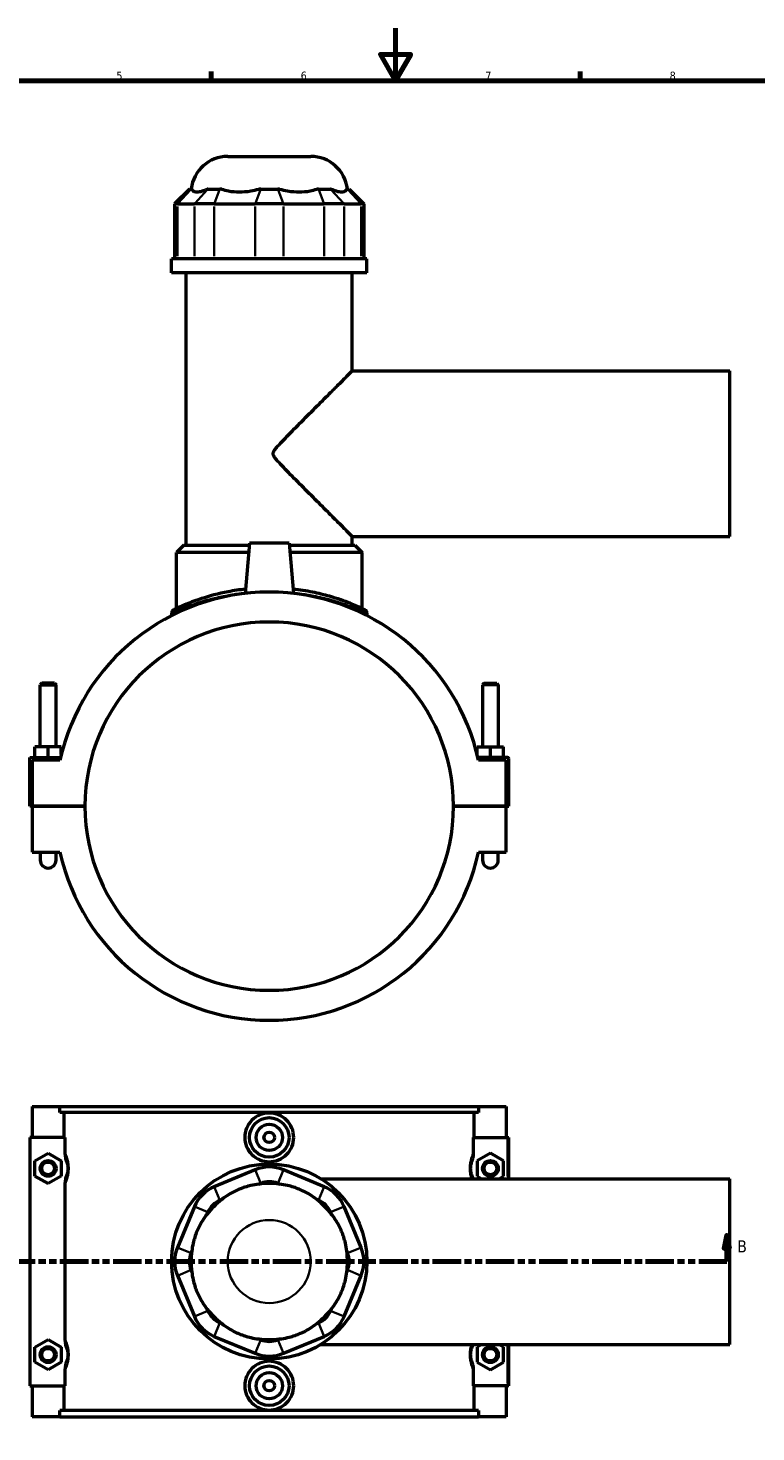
# Model space of a CAD drawing. Header units: millimetres. Extents: x 0 to 898, y -421 to 1007.
# Tile 5 of 7: x 281 to 557, y 60 to 594. Entities that reach past the tile are written whole.
import ezdxf

# ---------------------------------------------------------------- set-up
doc = ezdxf.new("R2010")
doc.units = ezdxf.units.MM
doc.linetypes.add('DOUBLE_DASH_CHAIN', pattern=[1.2403, 0.6614, -0.0827, 0.1654, -0.0827, 0.1654, -0.0827])
for name, color, linetype, lineweight in [('Border (ANSI)', 7, 'Continuous', 70), ('Section Line (ANSI)', 7, 'DOUBLE_DASH_CHAIN', 70), ('Visible (ANSI)', 7, 'Continuous', 50), ('Visible Narrow (ANSI)', 7, 'Continuous', 35)]:
    doc.layers.add(name, color=color, linetype=linetype, lineweight=lineweight)
doc.styles.add('Label Text (ANSI)', font='tahoma.ttf')
doc.styles.add('Note Text (ANSI)', font='tahoma.ttf')

# ---------------------------------------------------------------- blocks, each defined once
blk = doc.blocks.new('Borders Default Border')
at = {"layer": 'Border (ANSI)'}
for p, q in [((350.42, 574), (350.42, 577.45)), ((490.58, 574), (490.58, 577.45))]:
    blk.add_line(p, q, dxfattribs=at)
at = {"layer": 'Border (ANSI)', "flags": 128}
for points in [[(420.5, 594), (420.5, 574), (414.73, 584), (426.27, 584), (420.5, 574)], [(20, 20), (20, 574), (821, 574), (821, 20), (20, 20)]]:
    blk.add_lwpolyline(points, dxfattribs=at)
at = {"layer": 'Border (ANSI)', "color": 230, "true_color": 0xff0080, "char_height": 3.05, "attachment_point": 7, "style": 'Note Text (ANSI)'}
for s, insert in [('5', (314.48, 574.34)), ('6', (384.49, 574.34)), ('7', (454.6, 574.4)), ('8', (524.63, 574.33))]:
    blk.add_mtext(s, dxfattribs=dict(at, insert=insert))
blk = doc.blocks.new('2dTransSection0')
at = {"layer": 'Section Line (ANSI)', "linetype": 'Continuous'}
for p, q in [((171.71, 135.1), (170.71, 130.1)), ((171.71, 130.1), (171.71, 135.1)), ((172.71, 130.1), (171.71, 135.1)), ((546.3, 135.1), (545.3, 130.1)), ((546.3, 130.1), (546.3, 135.1)), ((547.3, 130.1), (546.3, 135.1)), ((170.71, 130.1), (172.71, 130.1)), ((171.71, 125.1), (171.71, 130.1)), ((545.3, 130.1), (547.3, 130.1)), ((546.3, 125.1), (546.3, 130.1)), ((171.71, 125.1), (182.33, 125.1)), ((535.69, 125.1), (546.3, 125.1))]:
    blk.add_line(p, q, dxfattribs=at)
at = {"layer": 'Section Line (ANSI)', "linetype": 'DOUBLE_DASH_CHAIN', "ltscale": 16.303146}
blk.add_line((171.71, 125.1), (546.3, 125.1), dxfattribs=at)
at = {"layer": 'Section Line (ANSI)', "linetype": 'Continuous', "flags": 128}
for points in [[(172.71, 130.1), (171.71, 135.1), (170.71, 130.1), (172.71, 130.1)], [(547.3, 130.1), (546.3, 135.1), (545.3, 130.1), (547.3, 130.1)]]:
    blk.add_lwpolyline(points, dxfattribs=at)
at = {"layer": 'Section Line (ANSI)'}
for points in [[(172.71, 130.1), (171.71, 135.1), (170.71, 130.1), (172.71, 130.1)], [(547.3, 130.1), (546.3, 135.1), (545.3, 130.1), (547.3, 130.1)]]:
    blk.add_solid(points, dxfattribs=at)
at = {"layer": 'Section Line (ANSI)', "char_height": 4.57, "attachment_point": 7, "style": 'Label Text (ANSI)'}
for insert in [(164.96, 128.6), (550.26, 128.6)]:
    blk.add_mtext('B', dxfattribs=dict(at, insert=insert))

msp = doc.modelspace()

# ---------------------------------------------------------------- linework, layer by layer
at = {"layer": 'Visible (ANSI)'}
for p, q in [((356.758, 545.205), (388.304, 545.205)), ((342.185, 532.815), (336.585, 527.215)), ((342.185, 532.815), (342.824, 532.815)), ((343.109, 532.815), (342.824, 532.815)), ((349.252, 532.815), (348.967, 532.815)), ((349.252, 532.815), (353.798, 532.815)), ((354.485, 532.815), (353.798, 532.815)), ((369.317, 532.815), (368.629, 532.815)), ((369.317, 532.815), (375.746, 532.815)), ((376.433, 532.815), (375.746, 532.815)), ((391.264, 532.815), (390.577, 532.815)), ((391.264, 532.815), (395.81, 532.815)), ((396.095, 532.815), (395.81, 532.815)), ((402.238, 532.815), (401.954, 532.815)), ((402.238, 532.815), (402.878, 532.815)), ((402.878, 532.815), (408.478, 527.215)), ((337.65, 527.215), (336.585, 527.215)), ((336.585, 527.215), (336.585, 506.265)), ((337.65, 527.215), (344.078, 527.215)), ((351.655, 527.215), (344.078, 527.215)), ((351.655, 527.215), (367.174, 527.215)), ((377.889, 527.215), (367.174, 527.215)), ((377.889, 527.215), (393.407, 527.215)), ((400.984, 527.215), (393.407, 527.215)), ((400.984, 527.215), (407.412, 527.215)), ((408.478, 527.215), (407.412, 527.215)), ((408.478, 527.215), (408.478, 506.265)), ((409.631, 506.265), (335.431, 506.265)), ((335.431, 500.955), (335.431, 506.265)), ((409.631, 500.955), (409.631, 506.265)), ((409.631, 500.955), (335.431, 500.955)), ((340.996, 397.455), (340.996, 500.955)), ((404.066, 463.705), (404.066, 500.955)), ((404.066, 463.705), (547.531, 463.705)), ((547.531, 400.705), (547.531, 463.705)), ((404.066, 400.705), (547.531, 400.705)), ((404.066, 397.455), (404.066, 400.705)), ((340.086, 397.455), (337.286, 394.655)), ((340.086, 397.455), (364.966, 397.455)), ((365.031, 398.205), (363.358, 379.083)), ((380.031, 398.205), (365.031, 398.205)), ((380.031, 398.205), (381.704, 379.083)), ((380.097, 397.455), (404.976, 397.455)), ((404.976, 397.455), (407.776, 394.655)), ((364.721, 394.655), (337.286, 394.655)), ((337.286, 373.342), (337.286, 394.655)), ((407.776, 394.655), (380.342, 394.655)), ((407.776, 373.342), (407.776, 394.655)), ((335.431, 371.573), (335.431, 370.655)), ((409.631, 371.573), (409.631, 370.655)), ((286.131, 344.922), (285.531, 344.322)), ((285.531, 344.322), (291.531, 344.322)), ((285.531, 320.705), (285.531, 344.322)), ((290.931, 344.922), (286.131, 344.922)), ((290.931, 344.922), (291.531, 344.322)), ((291.531, 320.705), (291.531, 344.322)), ((454.131, 344.922), (453.531, 344.322)), ((459.531, 344.322), (453.531, 344.322)), ((453.531, 344.322), (453.531, 320.705)), ((454.131, 344.922), (458.931, 344.922)), ((458.931, 344.922), (459.531, 344.322)), ((459.531, 344.322), (459.531, 320.705)), ((288.531, 320.705), (283.531, 320.705)), ((283.531, 316.705), (283.531, 320.705)), ((293.531, 320.705), (288.531, 320.705)), ((288.531, 316.705), (288.531, 320.705)), ((293.531, 317.809), (293.531, 320.705)), ((451.531, 320.705), (456.531, 320.705)), ((451.531, 317.809), (451.531, 320.705)), ((456.531, 316.705), (456.531, 320.705)), ((456.531, 320.705), (461.531, 320.705)), ((461.531, 316.705), (461.531, 320.705)), ((281.531, 316.705), (293.265, 316.705)), ((281.531, 298.255), (281.531, 316.705)), ((293.039, 315.705), (282.531, 315.705)), ((282.531, 315.705), (282.531, 298.255)), ((463.031, 316.705), (451.797, 316.705)), ((462.531, 315.705), (452.024, 315.705)), ((462.531, 298.255), (462.531, 315.705)), ((463.531, 298.255), (463.531, 316.205)), ((282.531, 298.255), (281.531, 298.255)), ((282.531, 298.255), (302.531, 298.255)), ((282.531, 298.155), (282.531, 280.705)), ((302.531, 298.155), (282.531, 298.155)), ((285.531, 298.155), (285.531, 298.255)), ((291.531, 298.155), (291.531, 298.255)), ((442.531, 298.255), (462.531, 298.255)), ((462.531, 298.155), (442.531, 298.155)), ((453.531, 298.255), (453.531, 298.155)), ((459.531, 298.255), (459.531, 298.155)), ((462.531, 298.255), (463.531, 298.255)), ((462.531, 280.705), (462.531, 298.155)), ((282.531, 280.705), (293.039, 280.705)), ((285.531, 280.705), (285.531, 277.705)), ((291.531, 277.705), (291.531, 280.705)), ((452.024, 280.705), (462.531, 280.705)), ((453.531, 280.705), (453.531, 277.705)), ((459.531, 277.705), (459.531, 280.705)), ((282.531, 184.101), (282.531, 172.301)), ((282.531, 184.101), (293.039, 184.101)), ((293.039, 184.101), (452.024, 184.101)), ((293.039, 181.741), (293.039, 184.101)), ((452.024, 181.741), (293.039, 181.741)), ((294.674, 172.301), (294.674, 181.741)), ((450.389, 172.301), (450.389, 181.741)), ((452.024, 184.101), (452.024, 181.741)), ((452.024, 184.101), (462.531, 184.101)), ((462.531, 184.101), (462.531, 172.301)), ((294.905, 172.301), (281.531, 172.301)), ((281.531, 172.301), (281.531, 77.901)), ((294.905, 172.301), (294.905, 166.538)), ((450.157, 166.538), (450.157, 172.301)), ((450.157, 172.301), (463.031, 172.301)), ((463.031, 172.301), (463.531, 172.301)), ((463.531, 156.601), (463.531, 172.301)), ((283.531, 163.387), (288.531, 166.274)), ((288.531, 166.274), (293.531, 163.387)), ((456.531, 166.274), (451.531, 163.387)), ((461.531, 163.387), (456.531, 166.274)), ((283.531, 157.614), (283.531, 163.387)), ((293.531, 163.387), (293.531, 157.614)), ((451.531, 163.387), (451.531, 157.614)), ((461.531, 157.614), (461.531, 163.387)), ((288.531, 154.727), (283.531, 157.614)), ((293.531, 157.614), (288.531, 154.727)), ((367.174, 159.981), (351.655, 153.553)), ((368.629, 154.523), (369.317, 154.808)), ((375.746, 154.808), (376.433, 154.523)), ((393.407, 153.553), (377.889, 159.981)), ((392.131, 156.601), (547.531, 156.601)), ((451.531, 157.614), (453.286, 156.601)), ((459.776, 156.601), (461.531, 157.614)), ((547.531, 93.601), (547.531, 156.601)), ((294.905, 154.463), (294.905, 95.738)), ((344.078, 145.977), (337.65, 130.458)), ((353.798, 148.38), (354.485, 148.664)), ((390.577, 148.664), (391.264, 148.38)), ((407.412, 130.458), (400.984, 145.977)), ((348.967, 143.146), (349.252, 143.834)), ((395.81, 143.834), (396.095, 143.146)), ((342.824, 128.315), (343.109, 129.002)), ((401.954, 129.002), (402.238, 128.315)), ((337.65, 119.743), (344.078, 104.224)), ((343.109, 121.199), (342.824, 121.886)), ((400.984, 104.224), (407.412, 119.743)), ((402.238, 121.886), (401.954, 121.199)), ((349.252, 106.367), (348.967, 107.055)), ((396.095, 107.055), (395.81, 106.367)), ((354.485, 101.537), (353.798, 101.821)), ((391.264, 101.821), (390.577, 101.537)), ((351.655, 96.648), (367.174, 90.22)), ((377.889, 90.22), (393.407, 96.648)), ((283.531, 92.587), (288.531, 95.474)), ((283.531, 86.814), (283.531, 92.587)), ((288.531, 95.474), (293.531, 92.587)), ((293.531, 92.587), (293.531, 86.814)), ((369.317, 95.393), (368.629, 95.678)), ((376.433, 95.678), (375.746, 95.393)), ((392.131, 93.601), (547.531, 93.601)), ((453.286, 93.601), (451.531, 92.587)), ((451.531, 92.587), (451.531, 86.814)), ((461.531, 92.587), (459.776, 93.601)), ((461.531, 86.814), (461.531, 92.587)), ((463.531, 77.901), (463.531, 93.601)), ((288.531, 83.927), (283.531, 86.814)), ((293.531, 86.814), (288.531, 83.927)), ((451.531, 86.814), (456.531, 83.927)), ((456.531, 83.927), (461.531, 86.814)), ((294.905, 83.663), (294.905, 77.901)), ((450.157, 77.901), (450.157, 83.663)), ((281.531, 77.901), (294.905, 77.901)), ((282.531, 77.901), (282.531, 66.101)), ((294.674, 68.461), (294.674, 77.901)), ((463.031, 77.901), (450.157, 77.901)), ((450.389, 68.461), (450.389, 77.901)), ((462.531, 77.901), (462.531, 66.101)), ((463.531, 77.901), (463.031, 77.901)), ((293.039, 66.101), (282.531, 66.101)), ((452.024, 68.461), (293.039, 68.461)), ((293.039, 66.101), (293.039, 68.461)), ((293.039, 66.101), (452.024, 66.101)), ((452.024, 68.461), (452.024, 66.101)), ((462.531, 66.101), (452.024, 66.101))]:
    msp.add_line(p, q, dxfattribs=at)
for centre, radius in [((372.531, 172.301), 7.5), ((372.531, 172.301), 5), ((372.531, 172.301), 2), ((288.531, 160.501), 3), ((288.531, 160.501), 2.4), ((372.531, 125.101), 37.1), ((456.531, 160.501), 3), ((456.531, 160.501), 2.4), ((288.531, 89.701), 3), ((288.531, 89.701), 2.4), ((456.531, 89.701), 3), ((456.531, 89.701), 2.4), ((372.531, 77.901), 7.5), ((372.531, 77.901), 5), ((372.531, 77.901), 2)]:
    msp.add_circle(centre, radius, dxfattribs=at)
for centre, radius, start, end in [((356.758, 531.205), 14, 90, 173.39637), ((388.304, 531.205), 14, 6.60363, 90), ((372.531, 298.205), 81.396, 12.41543, 167.58457), ((336.831, 371.573), 1.4, 115.94721, 180), ((408.231, 371.573), 1.4, 0, 64.05279), ((372.531, 298.205), 70, 0.04093, 179.95907), ((463.031, 316.205), 0.5, 0, 90), ((372.531, 298.205), 70, 180.04093, 359.95907), ((288.531, 277.705), 3, 180, 0), ((372.531, 298.205), 81.396, 192.41543, 347.58457), ((456.531, 277.705), 3, 180, 0), ((372.531, 147.047), 14, 67.5, 112.5), ((372.531, 125.101), 29.68, 82.44581, 97.55419), ((372.531, 147.047), 8.4, 67.5, 112.5), ((357.013, 140.619), 14, 112.5, 157.5), ((388.05, 140.619), 14, 22.5, 67.5), ((372.531, 125.101), 29.68, 127.44581, 142.55419), ((357.013, 140.619), 8.4, 112.5, 157.5), ((372.531, 125.101), 29.68, 37.44581, 52.55419), ((388.05, 140.619), 8.4, 22.5, 67.5), ((350.585, 125.101), 14, 157.5, 202.5), ((350.585, 125.101), 8.4, 157.5, 202.5), ((372.531, 125.101), 29.68, 172.44581, 187.55419), ((372.531, 125.101), 29.68, 352.44581, 7.55419), ((394.478, 125.101), 8.4, 337.5, 22.5), ((394.478, 125.101), 14, 337.5, 22.5), ((372.531, 125.101), 29.68, 217.44581, 232.55419), ((372.531, 125.101), 29.68, 307.44581, 322.55419), ((357.013, 109.582), 14, 202.5, 247.5), ((357.013, 109.582), 8.4, 202.5, 247.5), ((388.05, 109.582), 8.4, 292.5, 337.5), ((388.05, 109.582), 14, 292.5, 337.5), ((372.531, 125.101), 29.68, 262.44581, 277.55419), ((372.531, 103.154), 8.4, 247.5, 292.5), ((372.531, 103.154), 14, 247.5, 292.5)]:
    msp.add_arc(centre, radius, start, end, dxfattribs=at)
for points, knots in [([(343.109, 532.815), (343.209, 532.526), (343.38, 532.283), (343.973, 531.847), (344.474, 531.728), (345.034, 531.728), (345.594, 531.728), (346.314, 531.847), (347.712, 532.283), (348.332, 532.526), (348.967, 532.815)], [-0.7391408, -0.7391408, -0.7391408, -0.7391408, -0.4391386, -0.4391386, 0, 0, 0, 0.4391386, 0.4391386, 0.7391408, 0.7391408, 0.7391408, 0.7391408]), ([(354.485, 532.815), (355.263, 532.526), (356.124, 532.283), (358.361, 531.847), (359.789, 531.728), (361.141, 531.728), (362.494, 531.728), (364.012, 531.847), (366.583, 532.283), (367.63, 532.526), (368.629, 532.815)], [-0.7391408, -0.7391408, -0.7391408, -0.7391408, -0.4391386, -0.4391386, 0, 0, 0, 0.4391386, 0.4391386, 0.7391408, 0.7391408, 0.7391408, 0.7391408]), ([(376.433, 532.815), (377.432, 532.526), (378.48, 532.283), (381.05, 531.847), (382.569, 531.728), (383.921, 531.728), (385.273, 531.728), (386.701, 531.847), (388.938, 532.283), (389.799, 532.526), (390.577, 532.815)], [-0.7391408, -0.7391408, -0.7391408, -0.7391408, -0.4391386, -0.4391386, 0, 0, 0, 0.4391386, 0.4391386, 0.7391408, 0.7391408, 0.7391408, 0.7391408]), ([(396.095, 532.815), (396.731, 532.526), (397.35, 532.283), (398.749, 531.847), (399.469, 531.728), (400.029, 531.728), (400.589, 531.728), (401.09, 531.847), (401.682, 532.283), (401.853, 532.526), (401.954, 532.815)], [-0.7391408, -0.7391408, -0.7391408, -0.7391408, -0.4391386, -0.4391386, 0, 0, 0, 0.4391386, 0.4391386, 0.7391408, 0.7391408, 0.7391408, 0.7391408]), ([(404.066, 400.705), (404.066, 400.705), (403.838, 400.933), (402.945, 401.828), (402.279, 402.494), (400.6, 404.176), (399.585, 405.193), (397.338, 407.443), (396.107, 408.676), (393.119, 411.671), (391.223, 413.572), (387.341, 417.469), (385.355, 419.465), (381.556, 423.3), (379.691, 425.186), (377.201, 427.772), (376.418, 428.593), (375.344, 429.809), (375.007, 430.203), (374.541, 430.843), (374.394, 431.061), (374.202, 431.433), (374.143, 431.564), (374.051, 431.856), (374.017, 432.017), (374.017, 432.394), (374.051, 432.554), (374.143, 432.846), (374.202, 432.977), (374.394, 433.35), (374.541, 433.567), (375.007, 434.208), (375.344, 434.601), (376.418, 435.817), (377.201, 436.639), (379.691, 439.225), (381.556, 441.111), (385.355, 444.946), (387.341, 446.942), (391.223, 450.839), (393.119, 452.74), (396.107, 455.734), (397.338, 456.968), (399.585, 459.218), (400.6, 460.235), (402.279, 461.916), (402.945, 462.583), (403.838, 463.477), (404.066, 463.705), (404.066, 463.705)], [6.2199135, 6.2199135, 6.2199135, 6.2199135, 6.8715685, 6.8715685, 7.5232235, 7.5232235, 8.1748785, 8.1748785, 8.8265334, 8.8265334, 9.7298568, 9.7298568, 10.6331802, 10.6331802, 11.5365036, 11.5365036, 11.9881654, 11.9881654, 12.2139962, 12.2139962, 12.3269116, 12.3269116, 12.3833693, 12.3833693, 12.4398271, 12.4398271, 12.4962848, 12.4962848, 12.5527425, 12.5527425, 12.6656579, 12.6656579, 12.8914888, 12.8914888, 13.3431505, 13.3431505, 14.2464739, 14.2464739, 15.1497973, 15.1497973, 16.0531207, 16.0531207, 16.7047756, 16.7047756, 17.3564306, 17.3564306, 18.0080856, 18.0080856, 18.6597406, 18.6597406, 18.6597406, 18.6597406]), ([(363.501, 380.703), (361.24, 380.456), (359.044, 380.122), (353.149, 378.995), (349.699, 378.054), (343.282, 375.959), (340.519, 374.801), (337.484, 373.446), (336.693, 373.061), (336.272, 372.857), (336.219, 372.832), (336.219, 372.832)], [17.934776, 17.934776, 17.934776, 17.934776, 18.6268517, 18.6268517, 19.8868254, 19.8868254, 21.3817278, 21.3817278, 22.3815357, 22.3815357, 22.7148809, 22.7148809, 22.7148809, 22.7148809]), ([(408.844, 372.832), (408.844, 372.832), (408.414, 373.045), (406.624, 373.879), (405.138, 374.552), (401.1, 376.158), (398.463, 377.106), (393.417, 378.553), (391.245, 379.094), (386.6, 380.031), (384.123, 380.423), (381.562, 380.704)], [11.3574447, 11.3574447, 11.3574447, 11.3574447, 12.3038, 12.3038, 13.3909104, 13.3909104, 14.578074, 14.578074, 15.3535983, 15.3535983, 16.1375663, 16.1375663, 16.1375663, 16.1375663]), ([(381.846, 172.301), (381.846, 171.132), (381.61, 169.887), (380.655, 167.601), (379.936, 166.559), (378.28, 164.917), (377.234, 164.207), (374.943, 163.265), (373.698, 163.033), (371.364, 163.033), (370.119, 163.265), (367.828, 164.207), (366.782, 164.917), (365.127, 166.559), (364.407, 167.601), (363.452, 169.887), (363.216, 171.132), (363.216, 173.469), (363.452, 174.714), (364.407, 177), (365.127, 178.042), (366.782, 179.684), (367.828, 180.394), (370.119, 181.336), (371.364, 181.568), (373.698, 181.568), (374.943, 181.336), (377.234, 180.394), (378.28, 179.684), (379.936, 178.042), (380.655, 177), (381.61, 174.714), (381.846, 173.469), (381.846, 172.301)], [0, 0, 0, 0, 0.3505373, 0.3505373, 0.7010747, 0.7010747, 1.0511954, 1.0511954, 1.4013162, 1.4013162, 1.7514369, 1.7514369, 2.1015577, 2.1015577, 2.452095, 2.452095, 2.8026324, 2.8026324, 3.1531697, 3.1531697, 3.503707, 3.503707, 3.8538278, 3.8538278, 4.2039485, 4.2039485, 4.5540693, 4.5540693, 4.9041901, 4.9041901, 5.2547274, 5.2547274, 5.6052647, 5.6052647, 5.6052647, 5.6052647]), ([(294.905, 166.538), (294.905, 165.921), (294.973, 165.307), (295.211, 164.161), (295.367, 163.635), (295.56, 163.116)], [-0.35221227, -0.35221227, -0.35221227, -0.35221227, -0.1661957, -0.1661957, 0, 0, 0, 0]), ([(449.502, 163.116), (449.7, 163.647), (449.859, 164.186), (450.092, 165.333), (450.157, 165.934), (450.157, 166.538)], [-0.35055077, -0.35055077, -0.35055077, -0.35055077, -0.18121629, -0.18121629, 0, 0, 0, 0]), ([(295.56, 163.116), (295.584, 163.052), (295.608, 162.986), (295.68, 162.774), (295.728, 162.619), (295.824, 162.264), (295.871, 162.061), (295.938, 161.689), (295.962, 161.53), (296, 161.2), (296.014, 161.03), (296.028, 160.739), (296.031, 160.62), (296.031, 160.501), (296.031, 160.381), (296.028, 160.262), (296.014, 159.971), (296, 159.801), (295.962, 159.471), (295.938, 159.312), (295.871, 158.941), (295.824, 158.738), (295.728, 158.382), (295.68, 158.227), (295.608, 158.015), (295.584, 157.949), (295.56, 157.885)], [0.8813433, 0.8813433, 0.8813433, 0.8813433, 0.946778, 0.946778, 1.0837523, 1.0837523, 1.2350656, 1.2350656, 1.3387175, 1.3387175, 1.440437, 1.440437, 1.5096969, 1.5096969, 1.5096969, 1.5789567, 1.5789567, 1.6806763, 1.6806763, 1.7843281, 1.7843281, 1.9356414, 1.9356414, 2.0726158, 2.0726158, 2.1380505, 2.1380505, 2.1380505, 2.1380505]), ([(449.502, 157.885), (449.478, 157.949), (449.455, 158.015), (449.382, 158.227), (449.334, 158.382), (449.239, 158.738), (449.192, 158.941), (449.124, 159.312), (449.1, 159.471), (449.062, 159.801), (449.048, 159.971), (449.034, 160.262), (449.031, 160.381), (449.031, 160.501), (449.031, 160.62), (449.034, 160.739), (449.048, 161.03), (449.062, 161.2), (449.1, 161.53), (449.124, 161.689), (449.192, 162.061), (449.239, 162.264), (449.334, 162.619), (449.382, 162.774), (449.455, 162.986), (449.478, 163.052), (449.502, 163.116)], [0.8813433, 0.8813433, 0.8813433, 0.8813433, 0.9467782, 0.9467782, 1.0837524, 1.0837524, 1.2350656, 1.2350656, 1.3387175, 1.3387175, 1.440437, 1.440437, 1.5096969, 1.5096969, 1.5096969, 1.5789567, 1.5789567, 1.6806763, 1.6806763, 1.7843281, 1.7843281, 1.9356413, 1.9356413, 2.0726156, 2.0726156, 2.1380505, 2.1380505, 2.1380505, 2.1380505]), ([(295.56, 157.885), (295.363, 157.354), (295.203, 156.815), (294.97, 155.668), (294.905, 155.067), (294.905, 154.463)], [-0.35055077, -0.35055077, -0.35055077, -0.35055077, -0.18121629, -0.18121629, 0, 0, 0, 0]), ([(368.629, 154.523), (367.63, 154.423), (366.583, 154.252), (364.012, 153.659), (362.494, 153.158), (361.141, 152.598), (359.789, 152.038), (358.361, 151.318), (356.124, 149.92), (355.263, 149.3), (354.485, 148.664)], [-0.7391408, -0.7391408, -0.7391408, -0.7391408, -0.4391386, -0.4391386, 0, 0, 0, 0.4391386, 0.4391386, 0.7391408, 0.7391408, 0.7391408, 0.7391408]), ([(390.577, 148.664), (389.799, 149.3), (388.938, 149.92), (386.701, 151.318), (385.273, 152.038), (383.921, 152.598), (382.569, 153.158), (381.05, 153.659), (378.48, 154.252), (377.432, 154.423), (376.433, 154.523)], [-0.7391408, -0.7391408, -0.7391408, -0.7391408, -0.4391386, -0.4391386, 0, 0, 0, 0.4391386, 0.4391386, 0.7391408, 0.7391408, 0.7391408, 0.7391408]), ([(348.967, 143.146), (348.332, 142.369), (347.712, 141.507), (346.314, 139.271), (345.594, 137.843), (345.034, 136.49), (344.474, 135.138), (343.973, 133.619), (343.38, 131.049), (343.209, 130.002), (343.109, 129.002)], [-0.7391408, -0.7391408, -0.7391408, -0.7391408, -0.4391386, -0.4391386, 0, 0, 0, 0.4391386, 0.4391386, 0.7391408, 0.7391408, 0.7391408, 0.7391408]), ([(401.954, 129.002), (401.853, 130.002), (401.682, 131.049), (401.09, 133.619), (400.589, 135.138), (400.029, 136.49), (399.469, 137.843), (398.749, 139.271), (397.35, 141.507), (396.731, 142.369), (396.095, 143.146)], [-0.7391408, -0.7391408, -0.7391408, -0.7391408, -0.4391386, -0.4391386, 0, 0, 0, 0.4391386, 0.4391386, 0.7391408, 0.7391408, 0.7391408, 0.7391408]), ([(343.109, 121.199), (343.209, 120.199), (343.38, 119.152), (343.973, 116.582), (344.474, 115.063), (345.034, 113.711), (345.594, 112.358), (346.314, 110.93), (347.712, 108.694), (348.332, 107.832), (348.967, 107.055)], [-0.7391408, -0.7391408, -0.7391408, -0.7391408, -0.4391386, -0.4391386, 0, 0, 0, 0.4391386, 0.4391386, 0.7391408, 0.7391408, 0.7391408, 0.7391408]), ([(396.095, 107.055), (396.731, 107.832), (397.35, 108.694), (398.749, 110.93), (399.469, 112.358), (400.029, 113.711), (400.589, 115.063), (401.09, 116.582), (401.682, 119.152), (401.853, 120.199), (401.954, 121.199)], [-0.7391408, -0.7391408, -0.7391408, -0.7391408, -0.4391386, -0.4391386, 0, 0, 0, 0.4391386, 0.4391386, 0.7391408, 0.7391408, 0.7391408, 0.7391408]), ([(354.485, 101.537), (355.263, 100.901), (356.124, 100.282), (358.361, 98.883), (359.789, 98.163), (361.141, 97.603), (362.494, 97.043), (364.012, 96.542), (366.583, 95.949), (367.63, 95.779), (368.629, 95.678)], [-0.7391408, -0.7391408, -0.7391408, -0.7391408, -0.4391386, -0.4391386, 0, 0, 0, 0.4391386, 0.4391386, 0.7391408, 0.7391408, 0.7391408, 0.7391408]), ([(376.433, 95.678), (377.432, 95.779), (378.48, 95.949), (381.05, 96.542), (382.569, 97.043), (383.921, 97.603), (385.273, 98.163), (386.701, 98.883), (388.938, 100.282), (389.799, 100.901), (390.577, 101.537)], [-0.7391408, -0.7391408, -0.7391408, -0.7391408, -0.4391386, -0.4391386, 0, 0, 0, 0.4391386, 0.4391386, 0.7391408, 0.7391408, 0.7391408, 0.7391408]), ([(294.905, 95.738), (294.905, 95.121), (294.973, 94.507), (295.211, 93.361), (295.367, 92.835), (295.56, 92.316)], [-0.35221227, -0.35221227, -0.35221227, -0.35221227, -0.1661957, -0.1661957, 0, 0, 0, 0]), ([(295.56, 92.316), (295.584, 92.252), (295.608, 92.186), (295.68, 91.974), (295.728, 91.819), (295.824, 91.464), (295.871, 91.261), (295.938, 90.889), (295.962, 90.73), (296, 90.4), (296.014, 90.23), (296.028, 89.939), (296.031, 89.82), (296.031, 89.701), (296.031, 89.581), (296.028, 89.462), (296.014, 89.171), (296, 89.001), (295.962, 88.671), (295.938, 88.512), (295.871, 88.141), (295.824, 87.938), (295.728, 87.582), (295.68, 87.427), (295.608, 87.215), (295.584, 87.149), (295.56, 87.085)], [0.8813433, 0.8813433, 0.8813433, 0.8813433, 0.9467781, 0.9467781, 1.0837524, 1.0837524, 1.2350656, 1.2350656, 1.3387175, 1.3387175, 1.440437, 1.440437, 1.5096969, 1.5096969, 1.5096969, 1.5789567, 1.5789567, 1.6806763, 1.6806763, 1.7843281, 1.7843281, 1.9356414, 1.9356414, 2.0726156, 2.0726156, 2.1380505, 2.1380505, 2.1380505, 2.1380505]), ([(449.502, 87.085), (449.478, 87.149), (449.455, 87.215), (449.382, 87.427), (449.334, 87.582), (449.239, 87.938), (449.192, 88.141), (449.124, 88.512), (449.1, 88.671), (449.062, 89.001), (449.048, 89.171), (449.034, 89.462), (449.031, 89.581), (449.031, 89.701), (449.031, 89.82), (449.034, 89.939), (449.048, 90.23), (449.062, 90.4), (449.1, 90.73), (449.124, 90.889), (449.192, 91.261), (449.239, 91.464), (449.334, 91.819), (449.382, 91.974), (449.455, 92.186), (449.478, 92.252), (449.502, 92.316)], [0.8807759, 0.8807759, 0.8807759, 0.8807759, 0.9462131, 0.9462131, 1.0831859, 1.0831859, 1.2344988, 1.2344988, 1.3381502, 1.3381502, 1.4398697, 1.4398697, 1.5091295, 1.5091295, 1.5091295, 1.5783893, 1.5783893, 1.6801088, 1.6801088, 1.7837602, 1.7837602, 1.9350731, 1.9350731, 2.0720459, 2.0720459, 2.1374831, 2.1374831, 2.1374831, 2.1374831]), ([(295.56, 87.085), (295.363, 86.554), (295.203, 86.015), (294.97, 84.868), (294.905, 84.267), (294.905, 83.663)], [-0.35055077, -0.35055077, -0.35055077, -0.35055077, -0.18121629, -0.18121629, 0, 0, 0, 0]), ([(381.846, 77.901), (381.846, 76.732), (381.61, 75.487), (380.655, 73.201), (379.936, 72.159), (378.28, 70.517), (377.234, 69.807), (374.943, 68.865), (373.698, 68.633), (371.364, 68.633), (370.119, 68.865), (367.828, 69.807), (366.782, 70.517), (365.127, 72.159), (364.407, 73.201), (363.452, 75.487), (363.216, 76.732), (363.216, 77.901), (363.216, 79.069), (363.452, 80.314), (364.407, 82.6), (365.127, 83.642), (366.782, 85.284), (367.828, 85.994), (370.119, 86.936), (371.364, 87.168), (373.698, 87.168), (374.943, 86.936), (377.234, 85.994), (378.28, 85.284), (379.936, 83.642), (380.655, 82.6), (381.61, 80.314), (381.846, 79.069), (381.846, 77.901)], [2.8026324, 2.8026324, 2.8026324, 2.8026324, 3.1531697, 3.1531697, 3.503707, 3.503707, 3.8538278, 3.8538278, 4.2039485, 4.2039485, 4.5540693, 4.5540693, 4.9041901, 4.9041901, 5.2547274, 5.2547274, 5.6052647, 5.6052647, 5.6052647, 5.9558021, 5.9558021, 6.3063394, 6.3063394, 6.6564602, 6.6564602, 7.0065809, 7.0065809, 7.3567017, 7.3567017, 7.7068224, 7.7068224, 8.0573598, 8.0573598, 8.4078971, 8.4078971, 8.4078971, 8.4078971]), ([(450.157, 83.663), (450.157, 84.28), (450.089, 84.894), (449.852, 86.04), (449.695, 86.566), (449.502, 87.085)], [-0.35221227, -0.35221227, -0.35221227, -0.35221227, -0.1661957, -0.1661957, 0, 0, 0, 0])]:
    msp.add_open_spline(points, degree=3, knots=knots, dxfattribs=at)
for points in [[(449.896, 156.601), (449.792, 157.036), (449.659, 157.463), (449.502, 157.885)], [(449.502, 92.316), (449.659, 92.738), (449.792, 93.165), (449.896, 93.601)]]:
    msp.add_open_spline(points, degree=3, dxfattribs=at)
at = {"layer": 'Visible Narrow (ANSI)'}
for p, q in [((342.565, 532.535), (337.909, 527.495)), ((348.993, 532.535), (344.337, 527.495)), ((353.691, 532.535), (351.762, 527.495)), ((369.21, 532.535), (367.281, 527.495)), ((375.853, 532.535), (377.782, 527.495)), ((391.371, 532.535), (393.3, 527.495)), ((396.069, 532.535), (400.725, 527.495)), ((402.497, 532.535), (407.153, 527.495)), ((337.65, 507.313), (337.65, 526.168)), ((344.078, 526.168), (344.078, 507.313)), ((351.655, 507.313), (351.655, 526.168)), ((367.174, 526.168), (367.174, 507.313)), ((377.889, 507.313), (377.889, 526.168)), ((393.407, 526.168), (393.407, 507.313)), ((400.984, 507.313), (400.984, 526.168)), ((407.412, 526.168), (407.412, 507.313)), ((463.031, 171.516), (463.031, 157.386)), ((369.21, 155.066), (367.281, 159.723)), ((375.853, 155.066), (377.782, 159.723)), ((351.762, 153.295), (353.691, 148.638)), ((391.371, 148.638), (393.3, 153.295)), ((348.993, 143.941), (344.337, 145.869)), ((396.069, 143.941), (400.725, 145.869)), ((342.565, 128.422), (337.909, 130.351)), ((402.497, 128.422), (407.153, 130.351)), ((342.565, 121.779), (337.909, 119.85)), ((402.497, 121.779), (407.153, 119.85)), ((348.993, 106.26), (344.337, 104.332)), ((353.691, 101.563), (351.762, 96.906)), ((391.371, 101.563), (393.3, 96.906)), ((396.069, 106.26), (400.725, 104.332)), ((369.21, 95.135), (367.281, 90.478)), ((375.853, 95.135), (377.782, 90.478)), ((463.031, 92.816), (463.031, 78.686))]:
    msp.add_line(p, q, dxfattribs=at)
msp.add_circle((372.531, 125.101), 15.773, dxfattribs=at)
msp.add_arc((408.231, 371.573), 1.4, 3.20264, 60.85015, dxfattribs=at)
for points, knots in [([(335.515, 371.612), (335.536, 371.622), (335.563, 371.634), (335.916, 371.799), (336.724, 372.177), (339.825, 373.509), (342.648, 374.647), (349.204, 376.707), (352.729, 377.632), (358.036, 378.608), (359.504, 378.841), (361.007, 379.039)], [-22.4755024, -22.4755024, -22.4755024, -22.4755024, -22.3815357, -22.3815357, -21.3817278, -21.3817278, -19.8868254, -19.8868254, -18.6268517, -18.6268517, -18.1666904, -18.1666904, -18.1666904, -18.1666904]), ([(384.056, 379.04), (385.859, 378.801), (387.611, 378.514), (391.651, 377.73), (393.87, 377.198), (399.026, 375.775), (401.72, 374.843), (405.845, 373.264), (407.363, 372.602), (408.977, 371.879), (409.383, 371.69), (409.547, 371.612)], [-15.905651, -15.905651, -15.905651, -15.905651, -15.3535983, -15.3535983, -14.578074, -14.578074, -13.3909104, -13.3909104, -12.3038, -12.3038, -11.596824, -11.596824, -11.596824, -11.596824]), ([(295.093, 154.853), (295.229, 155.146), (295.366, 155.468), (295.604, 156.105), (295.706, 156.406), (295.909, 157.092), (296.008, 157.484), (296.151, 158.203), (296.202, 158.511), (296.283, 159.148), (296.313, 159.476), (296.342, 160.039), (296.349, 160.27), (296.349, 160.501), (296.349, 160.731), (296.342, 160.962), (296.313, 161.525), (296.283, 161.853), (296.202, 162.49), (296.151, 162.798), (296.008, 163.517), (295.909, 163.909), (295.706, 164.595), (295.604, 164.896), (295.366, 165.533), (295.229, 165.855), (295.093, 166.148)], [-2.2498704, -2.2498704, -2.2498704, -2.2498704, -2.0726158, -2.0726158, -1.9356414, -1.9356414, -1.7843281, -1.7843281, -1.6806763, -1.6806763, -1.5789567, -1.5789567, -1.5096969, -1.5096969, -1.5096969, -1.440437, -1.440437, -1.3387175, -1.3387175, -1.2350656, -1.2350656, -1.0837523, -1.0837523, -0.946778, -0.946778, -0.7695234, -0.7695234, -0.7695234, -0.7695234]), ([(450.013, 166.241), (449.863, 165.924), (449.71, 165.571), (449.458, 164.896), (449.356, 164.595), (449.154, 163.909), (449.054, 163.517), (448.911, 162.798), (448.86, 162.49), (448.779, 161.853), (448.749, 161.525), (448.72, 160.962), (448.714, 160.731), (448.714, 160.501), (448.714, 160.27), (448.72, 160.039), (448.749, 159.476), (448.779, 159.148), (448.86, 158.511), (448.911, 158.203), (449.029, 157.611), (449.096, 157.327), (449.168, 157.06)], [-2.2687652, -2.2687652, -2.2687652, -2.2687652, -2.0726156, -2.0726156, -1.9356413, -1.9356413, -1.7843281, -1.7843281, -1.6806763, -1.6806763, -1.5789567, -1.5789567, -1.5096969, -1.5096969, -1.5096969, -1.440437, -1.440437, -1.3387175, -1.3387175, -1.2350656, -1.2350656, -1.1285245, -1.1285245, -1.1285245, -1.1285245]), ([(295.093, 84.053), (295.229, 84.346), (295.366, 84.668), (295.604, 85.305), (295.706, 85.606), (295.909, 86.292), (296.008, 86.684), (296.151, 87.403), (296.202, 87.711), (296.283, 88.348), (296.313, 88.676), (296.342, 89.239), (296.349, 89.47), (296.349, 89.701), (296.349, 89.931), (296.342, 90.162), (296.313, 90.725), (296.283, 91.053), (296.202, 91.69), (296.151, 91.998), (296.008, 92.717), (295.909, 93.109), (295.706, 93.795), (295.604, 94.096), (295.366, 94.733), (295.229, 95.055), (295.093, 95.348)], [-2.2498704, -2.2498704, -2.2498704, -2.2498704, -2.0726156, -2.0726156, -1.9356414, -1.9356414, -1.7843281, -1.7843281, -1.6806763, -1.6806763, -1.5789567, -1.5789567, -1.5096969, -1.5096969, -1.5096969, -1.440437, -1.440437, -1.3387175, -1.3387175, -1.2350656, -1.2350656, -1.0837524, -1.0837524, -0.9467781, -0.9467781, -0.7695234, -0.7695234, -0.7695234, -0.7695234]), ([(449.168, 93.141), (449.096, 92.874), (449.029, 92.59), (448.911, 91.998), (448.86, 91.69), (448.779, 91.053), (448.749, 90.725), (448.72, 90.162), (448.714, 89.931), (448.714, 89.701), (448.714, 89.47), (448.72, 89.239), (448.749, 88.676), (448.779, 88.348), (448.86, 87.711), (448.911, 87.403), (449.054, 86.684), (449.154, 86.292), (449.356, 85.606), (449.458, 85.305), (449.71, 84.63), (449.863, 84.277), (450.013, 83.96)], [-1.8903019, -1.8903019, -1.8903019, -1.8903019, -1.7837602, -1.7837602, -1.6801088, -1.6801088, -1.5783893, -1.5783893, -1.5091295, -1.5091295, -1.5091295, -1.4398697, -1.4398697, -1.3381502, -1.3381502, -1.2344988, -1.2344988, -1.0831859, -1.0831859, -0.9462131, -0.9462131, -0.7500612, -0.7500612, -0.7500612, -0.7500612])]:
    msp.add_open_spline(points, degree=3, knots=knots, dxfattribs=at)

# ---------------------------------------------------------------- block references
msp.add_blockref('Borders Default Border', (0, 0))
at = {"layer": 'Section Line (ANSI)'}
msp.add_blockref('2dTransSection0', (0, 0), dxfattribs=at)

doc.saveas('drawing.dxf')
